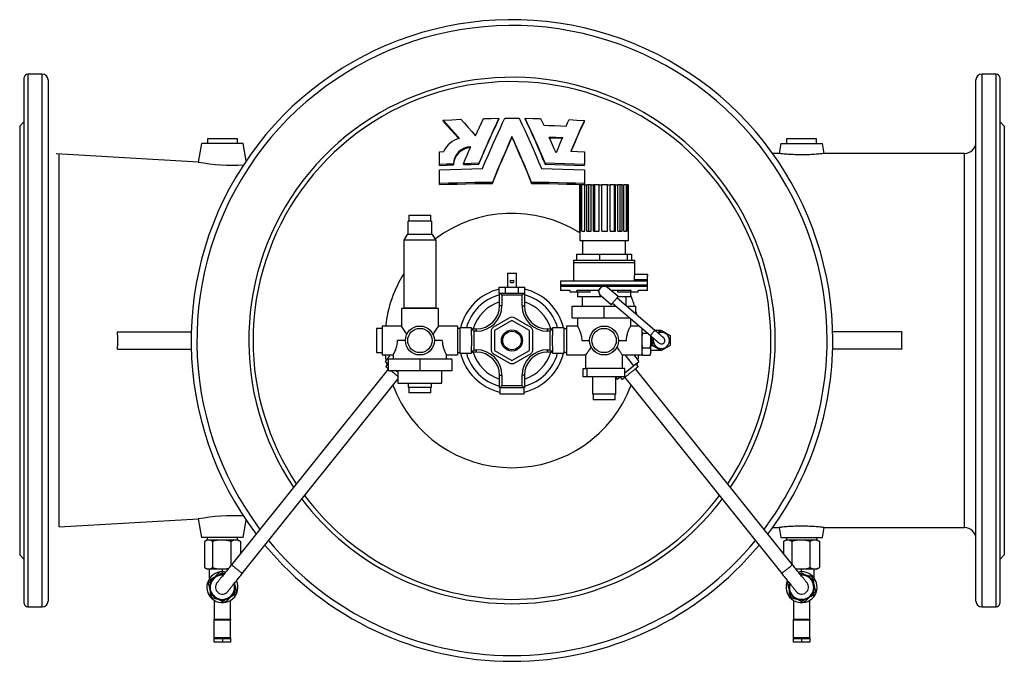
# Model space of a CAD drawing. Extents: x 5 to 1543, y 23 to 1406.
# Tile 1 of 4: x 5 to 855, y 23 to 577. Entities that reach past the tile are written whole.
import ezdxf

# ---------------------------------------------------------------- set-up
doc = ezdxf.new("R2010")
doc.units = 0
doc.layers.get('0').update_dxf_attribs({"linetype": 'CONTINUOUS'})

msp = doc.modelspace()

# ---------------------------------------------------------------- linework, layer by layer
at = {"color": 7, "linetype": 'CONTINUOUS'}
for p, q in [((24.27, 529.77), (11.77, 529.77)), ((847.77, 529.77), (835.27, 529.77)), ((8.77, 72.77), (8.77, 526.77)), ((29.27, 524.77), (29.27, 74.77)), ((830.27, 74.77), (830.27, 524.77)), ((850.77, 526.77), (850.77, 72.77)), ((8.77, 488.77), (4.77, 484.77)), ((4.77, 484.77), (4.77, 299.77)), ((370.25, 489.03), (370.25, 489.93)), ((418.41, 490.78), (418.41, 491.65)), ((441.14, 490.78), (441.14, 491.65)), ((492.27, 488.84), (492.27, 489.74)), ((854.77, 484.77), (850.77, 488.77)), ((854.77, 484.77), (854.77, 299.77)), ((29.27, 470.7), (29.27, 470.69)), ((161.77, 469.77), (158.97, 453.87)), ((197.77, 469.77), (161.77, 469.77)), ((166.77, 473.77), (166.77, 469.77)), ((192.77, 473.77), (166.77, 473.77)), ((192.77, 469.77), (192.77, 473.77)), ((200.37, 455.02), (197.77, 469.77)), ((429.77, 475.05), (429.77, 475.91)), ((661.77, 469.77), (660.28, 461.27)), ((661.77, 469.77), (697.77, 469.77)), ((666.77, 473.77), (666.77, 469.77)), ((692.77, 473.77), (666.77, 473.77)), ((692.77, 469.77), (692.77, 473.77)), ((699.27, 461.27), (697.77, 469.77)), ((159.08, 453.86), (36.31, 460.84)), ((367.27, 462.73), (370.85, 462.91)), ((367.27, 451.66), (367.27, 462.73)), ((492.27, 462.73), (492.27, 451.66)), ((660.28, 461.27), (654.82, 461.27)), ((820.27, 461.27), (699.26, 461.27)), ((367.27, 450.8), (367.27, 451.66)), ((379.18, 451.3), (379.18, 452.16)), ((387.8, 451.59), (387.8, 452.45)), ((401.14, 451.91), (401.14, 452.77)), ((458.41, 451.91), (458.41, 452.77)), ((492.27, 450.8), (492.27, 451.66)), ((367.27, 435.26), (367.27, 447.16)), ((492.27, 447.16), (492.27, 435.26)), ((367.27, 434.39), (367.27, 435.26)), ((412.81, 435.39), (412.81, 436.26)), ((446.74, 435.39), (446.74, 436.26)), ((488.27, 434.17), (488.27, 386.17)), ((488.27, 434.17), (488.34, 434.17)), ((488.34, 394.17), (488.34, 434.17)), ((489.32, 434.17), (488.34, 434.17)), ((489.32, 394.17), (489.32, 434.17)), ((489.32, 434.17), (490.16, 434.17)), ((490.16, 394.17), (490.16, 434.17)), ((492.6, 434.17), (490.16, 434.17)), ((492.27, 434.39), (492.27, 435.26)), ((492.6, 394.17), (492.6, 434.17)), ((492.76, 434.17), (492.6, 434.17)), ((492.76, 394.17), (492.76, 434.17)), ((492.76, 434.17), (494.29, 434.17)), ((494.29, 394.17), (494.29, 434.17)), ((496.07, 434.17), (494.29, 434.17)), ((496.07, 394.17), (496.07, 434.17)), ((498.19, 434.17), (496.07, 434.17)), ((498.19, 394.17), (498.19, 434.17)), ((498.19, 434.17), (500.22, 434.17)), ((500.22, 394.17), (500.22, 434.17)), ((501.14, 434.17), (500.22, 434.17)), ((501.14, 394.17), (501.14, 434.17)), ((504.96, 434.17), (501.14, 434.17)), ((504.96, 394.17), (504.96, 434.17)), ((504.96, 434.17), (507.25, 434.17)), ((507.25, 394.17), (507.25, 434.17)), ((512.18, 434.17), (507.25, 434.17)), ((512.18, 394.17), (512.18, 434.17)), ((512.25, 434.17), (512.18, 434.17)), ((512.25, 394.17), (512.25, 434.17)), ((512.25, 434.17), (514.52, 434.17)), ((514.52, 394.17), (514.52, 434.17)), ((518.14, 434.17), (514.52, 434.17)), ((518.14, 394.17), (518.14, 434.17)), ((519.18, 434.17), (518.14, 434.17)), ((519.18, 394.17), (519.18, 434.17)), ((519.18, 434.17), (521.16, 434.17)), ((521.16, 394.17), (521.16, 434.17)), ((523.03, 434.17), (521.16, 434.17)), ((523.03, 394.17), (523.03, 434.17)), ((524.91, 434.17), (523.03, 434.17)), ((524.91, 394.17), (524.91, 434.17)), ((524.91, 434.17), (526.36, 434.17)), ((526.36, 394.17), (526.36, 434.17)), ((528.76, 434.17), (526.36, 434.17)), ((528.76, 394.17), (528.76, 434.17)), ((528.76, 434.17), (529.51, 434.17)), ((529.51, 394.17), (529.51, 434.17)), ((530.26, 434.17), (529.51, 434.17)), ((530.26, 394.17), (530.26, 434.17)), ((530.26, 434.17), (530.27, 434.17)), ((530.27, 386.17), (530.27, 434.17)), ((340.27, 391.37), (340.27, 402.87)), ((360.27, 402.87), (340.27, 402.87)), ((340.77, 407.87), (340.77, 402.87)), ((340.77, 407.87), (359.77, 407.87)), ((359.77, 402.87), (359.77, 407.87)), ((360.27, 402.87), (360.27, 391.37)), ((339.27, 391.37), (336.27, 386.37)), ((340.27, 391.37), (339.27, 391.37)), ((360.27, 391.37), (340.27, 391.37)), ((361.27, 391.37), (360.27, 391.37)), ((364.27, 386.37), (361.27, 391.37)), ((488.34, 394.17), (489.32, 394.17)), ((490.16, 394.17), (492.76, 394.17)), ((494.29, 394.17), (498.19, 394.17)), ((500.22, 394.17), (504.96, 394.17)), ((507.25, 394.17), (512.25, 394.17)), ((514.52, 394.17), (519.18, 394.17)), ((521.16, 394.17), (524.91, 394.17)), ((526.36, 394.17), (528.76, 394.17)), ((529.51, 394.17), (530.26, 394.17)), ((336.27, 386.37), (336.27, 327.57)), ((364.27, 386.37), (336.27, 386.37)), ((364.27, 327.57), (364.27, 386.37)), ((488.27, 386.17), (530.27, 386.17)), ((490.77, 386.17), (490.77, 374.17)), ((527.77, 374.17), (527.77, 386.17)), ((485.52, 374.17), (485.52, 369.17)), ((485.52, 374.17), (505.42, 374.17)), ((505.42, 374.17), (505.42, 369.17)), ((505.42, 374.17), (529.18, 374.17)), ((529.18, 374.17), (529.18, 369.17)), ((529.18, 374.17), (533.03, 374.17)), ((533.03, 374.17), (533.03, 369.17)), ((482.77, 369.17), (482.77, 367.17)), ((482.77, 369.17), (535.77, 369.17)), ((482.77, 367.17), (482.77, 351.17)), ((535.77, 367.17), (535.77, 369.17)), ((535.77, 356.65), (535.77, 367.17)), ((425.92, 357.77), (425.92, 345.77)), ((425.92, 357.77), (429.77, 357.77)), ((429.77, 357.77), (433.62, 357.77)), ((433.62, 345.77), (433.62, 357.77)), ((428.87, 351.67), (430.68, 351.67)), ((428.87, 349.87), (430.68, 349.87)), ((471.77, 351.17), (471.77, 347.67)), ((471.77, 351.17), (546.5, 351.17)), ((535.39, 351.17), (535.39, 352.17)), ((546.77, 356.67), (535.77, 356.67)), ((546.5, 352.17), (546.5, 351.17)), ((546.77, 347.67), (546.77, 356.67)), ((418.8, 340.77), (418.8, 345.77)), ((418.8, 345.77), (424.29, 345.77)), ((418.8, 340.77), (419.02, 340.77)), ((419.02, 329.77), (419.02, 340.77)), ((419.02, 340.77), (440.52, 340.77)), ((424.29, 340.77), (424.29, 345.77)), ((424.29, 345.77), (435.26, 345.77)), ((435.26, 340.77), (435.26, 345.77)), ((435.26, 345.77), (440.74, 345.77)), ((440.52, 340.77), (440.52, 329.77)), ((440.52, 340.77), (440.74, 340.77)), ((440.74, 340.77), (440.74, 345.77)), ((471.77, 347.67), (471.77, 346.52)), ((471.77, 346.52), (471.77, 343.02)), ((479.99, 343.02), (471.77, 343.02)), ((479.99, 341.52), (479.99, 343.02)), ((485.85, 341.52), (479.99, 341.52)), ((504.21, 343.02), (485.85, 343.02)), ((485.85, 341.52), (485.85, 343.02)), ((497.33, 341.52), (485.85, 341.52)), ((486.27, 341.52), (486.27, 337.52)), ((497.33, 341.52), (497.33, 343.02)), ((505.85, 344.94), (504.16, 342.96)), ((504.16, 342.96), (505.03, 340.51)), ((505.03, 340.51), (505.9, 338.06)), ((507.54, 346.91), (505.85, 344.94)), ((510.09, 346.44), (507.54, 346.91)), ((512.65, 345.97), (510.09, 346.44)), ((521.32, 337.65), (512.2, 345.44)), ((513.11, 344.66), (512.65, 345.97)), ((532.7, 343.02), (515.03, 343.02)), ((521.22, 341.52), (521.22, 343.02)), ((532.7, 341.52), (521.22, 341.52)), ((532.27, 337.52), (532.27, 341.52)), ((532.7, 341.52), (532.7, 343.02)), ((538.56, 341.52), (532.7, 341.52)), ((546.77, 343.02), (538.56, 343.02)), ((538.56, 341.52), (538.56, 343.02)), ((546.77, 346.52), (546.77, 347.67)), ((546.77, 343.02), (546.77, 346.52)), ((507.62, 337.52), (486.27, 337.52)), ((490.27, 337.52), (490.27, 329.27)), ((505.9, 338.06), (507.27, 337.81)), ((506.35, 338.59), (515.48, 330.8)), ((516.45, 331.94), (549.22, 303.98)), ((553.12, 308.54), (520.35, 336.51)), ((532.27, 337.52), (521.21, 337.52)), ((528.27, 329.74), (528.27, 337.52)), ((334.27, 327.27), (334.27, 312.26)), ((366.27, 327.27), (334.27, 327.27)), ((364.27, 327.57), (336.27, 327.57)), ((338.27, 327.57), (338.27, 327.27)), ((362.27, 327.27), (362.27, 327.57)), ((366.27, 312.27), (366.27, 327.27)), ((481.77, 319.27), (481.77, 329.27)), ((481.77, 329.27), (509.27, 329.27)), ((509.27, 319.27), (509.27, 329.27)), ((509.27, 329.27), (519.59, 329.27)), ((528.83, 329.27), (536.77, 329.27)), ((536.77, 322.49), (536.77, 329.27)), ((428.32, 319.71), (413.22, 311)), ((429.77, 317.09), (414.77, 308.43)), ((444.77, 308.43), (429.77, 317.09)), ((446.32, 311), (431.22, 319.71)), ((481.77, 319.27), (509.27, 319.27)), ((486.27, 319.27), (486.27, 312.26)), ((509.27, 319.27), (531.31, 319.27)), ((532.27, 312.25), (532.27, 318.44)), ((89.22, 307.27), (152.88, 307.27)), ((317.77, 310.27), (312.77, 310.27)), ((312.77, 310.27), (312.77, 289.27)), ((334.28, 312.27), (317.77, 312.27)), ((317.77, 312.27), (317.77, 299.77)), ((382.77, 312.27), (366.27, 312.27)), ((382.77, 312.27), (382.77, 299.77)), ((384.77, 310.27), (382.77, 310.27)), ((394.77, 310.77), (384.77, 310.77)), ((384.77, 310.77), (384.77, 288.77)), ((394.77, 310.77), (394.77, 309.77)), ((394.77, 309.77), (399.02, 309.77)), ((394.77, 304.35), (394.77, 309.77)), ((411.77, 308.48), (411.77, 291.05)), ((414.77, 308.43), (414.77, 291.11)), ((444.77, 291.11), (444.77, 308.43)), ((447.77, 291.05), (447.77, 308.48)), ((460.52, 309.77), (464.77, 309.77)), ((474.77, 310.77), (464.77, 310.77)), ((464.77, 309.77), (464.77, 310.77)), ((464.77, 309.77), (464.77, 304.35)), ((474.77, 288.77), (474.77, 310.77)), ((476.77, 309.77), (474.77, 309.77)), ((486.28, 312.27), (476.77, 312.27)), ((476.77, 312.27), (476.77, 287.27)), ((539.51, 312.27), (532.27, 312.27)), ((541.77, 310.33), (541.77, 287.27)), ((542.39, 306.12), (546.71, 306.12)), ((548.51, 312.47), (549.16, 312.47)), ((549.44, 311.67), (549.16, 312.47)), ((549.4, 311.71), (549.16, 312.47)), ((558.27, 308.43), (553.25, 308.43)), ((555.48, 306.52), (558.77, 308.43)), ((558.77, 308.43), (566.27, 304.1)), ((766.24, 307.27), (706.67, 307.27)), ((4.77, 299.77), (4.77, 114.77)), ((317.77, 299.77), (317.77, 287.27)), ((337.77, 299.77), (330.97, 299.77)), ((369.58, 299.77), (362.77, 299.77)), ((382.77, 299.77), (382.77, 287.27)), ((394.77, 304.35), (394.77, 295.18)), ((464.77, 295.18), (464.77, 304.35)), ((489.97, 299.77), (496.77, 299.77)), ((521.77, 299.77), (528.58, 299.77)), ((549.77, 299.77), (549.77, 303.5)), ((549.77, 290.24), (549.77, 299.77)), ((551.27, 295.44), (551.27, 302.22)), ((566.27, 304.1), (566.27, 295.44)), ((854.77, 299.77), (854.77, 114.77)), ((89.22, 292.27), (152.88, 292.27)), ((312.77, 289.27), (317.77, 289.27)), ((382.77, 289.27), (384.77, 289.27)), ((394.77, 289.77), (394.77, 295.18)), ((399.02, 289.77), (394.77, 289.77)), ((394.77, 289.77), (394.77, 288.77)), ((414.77, 291.11), (429.77, 282.45)), ((429.77, 282.45), (444.77, 291.11)), ((464.77, 289.77), (460.52, 289.77)), ((464.77, 295.18), (464.77, 289.77)), ((464.77, 288.77), (464.77, 289.77)), ((474.77, 289.77), (476.77, 289.77)), ((542.39, 293.41), (549.16, 293.41)), ((550.27, 295.44), (549.77, 295.44)), ((558.27, 291.11), (549.77, 291.11)), ((549.77, 288.77), (549.77, 290.24)), ((558.77, 291.11), (551.27, 295.44)), ((566.27, 295.44), (558.77, 291.11)), ((766.24, 292.27), (706.67, 292.27)), ((317.77, 287.27), (327.28, 287.27)), ((324.74, 287.27), (320.19, 281.58)), ((320.19, 281.58), (322.77, 279.51)), ((322.77, 283.67), (322.77, 273.67)), ((350.27, 283.67), (322.77, 283.67)), ((327.27, 287.28), (327.27, 283.67)), ((350.27, 283.67), (350.27, 273.67)), ((377.77, 283.67), (350.27, 283.67)), ((373.27, 283.67), (373.27, 287.27)), ((373.27, 287.27), (382.77, 287.27)), ((377.77, 283.67), (377.77, 273.67)), ((384.77, 288.77), (394.77, 288.77)), ((413.22, 288.54), (428.32, 279.82)), ((431.22, 279.82), (446.32, 288.54)), ((464.77, 288.77), (474.77, 288.77)), ((476.77, 287.27), (493.28, 287.27)), ((493.27, 287.27), (493.27, 275.52)), ((525.27, 275.52), (525.27, 287.27)), ((525.27, 287.27), (541.77, 287.27)), ((527.05, 287.27), (534.63, 277.79)), ((534.63, 277.79), (539.36, 281.58)), ((534.81, 287.27), (539.36, 281.58)), ((541.77, 288.77), (542.39, 287.06)), ((542.39, 287.06), (549.16, 287.06)), ((549.16, 287.06), (549.77, 288.77)), ((322.77, 275.01), (187.59, 106.13)), ((322.63, 279.63), (320.75, 277.29)), ((350.27, 273.67), (322.77, 273.67)), ((330.07, 273.67), (331.27, 272.7)), ((331.27, 273.67), (331.27, 263.02)), ((377.77, 273.67), (350.27, 273.67)), ((369.27, 263.02), (369.27, 273.67)), ((491.32, 268.52), (491.32, 275.52)), ((491.32, 275.52), (494.4, 275.52)), ((494.4, 275.52), (494.4, 268.52)), ((527.23, 275.52), (494.4, 275.52)), ((527.23, 271.87), (534.63, 277.79)), ((527.23, 268.52), (527.23, 275.52)), ((671.96, 106.13), (536.46, 275.41)), ((538.8, 277.29), (536.92, 279.63)), ((196.96, 98.63), (331.27, 266.43)), ((419.02, 258.77), (419.02, 269.77)), ((440.52, 269.77), (440.52, 258.77)), ((494.4, 268.52), (491.32, 268.52)), ((527.23, 268.52), (494.4, 268.52)), ((499.27, 268.52), (499.27, 253.52)), ((519.27, 253.52), (519.27, 268.52)), ((519.27, 267.87), (520.43, 266.43)), ((520.43, 266.43), (523.04, 268.52)), ((522.87, 268.38), (524.75, 266.04)), ((527.09, 267.91), (662.59, 98.63)), ((331.27, 263.02), (369.27, 263.02)), ((340.27, 263.02), (340.27, 259.52)), ((340.27, 259.52), (360.27, 259.52)), ((340.77, 259.52), (340.77, 254.52)), ((359.77, 254.52), (359.77, 259.52)), ((360.27, 259.52), (360.27, 263.02)), ((440.52, 258.77), (419.02, 258.77)), ((419.27, 258.77), (419.27, 253.77)), ((440.27, 253.77), (440.27, 258.77)), ((359.77, 254.52), (340.77, 254.52)), ((419.27, 253.77), (440.27, 253.77)), ((519.27, 253.52), (499.27, 253.52)), ((499.77, 253.52), (499.77, 248.52)), ((504.08, 248.52), (499.77, 248.52)), ((518.77, 248.52), (504.08, 248.52)), ((518.77, 248.52), (518.77, 253.52)), ((38.71, 138.83), (159.08, 145.67)), ((158.97, 145.66), (161.77, 129.77)), ((197.77, 129.77), (200.37, 144.51)), ((654.82, 138.26), (660.28, 138.26)), ((660.28, 138.26), (661.77, 129.77)), ((697.77, 129.77), (699.27, 138.26)), ((699.26, 138.26), (820.27, 138.26)), ((29.27, 128.81), (29.27, 128.85)), ((197.77, 129.77), (161.77, 129.77)), ((166.69, 127.77), (164.57, 126.55)), ((166.68, 129.77), (166.68, 127.77)), ((166.68, 127.77), (192.86, 127.77)), ((192.86, 127.77), (192.86, 129.77)), ((194.98, 126.55), (192.86, 127.77)), ((661.77, 129.77), (697.77, 129.77)), ((666.69, 127.77), (664.57, 126.55)), ((666.68, 129.77), (666.68, 127.77)), ((666.68, 127.77), (692.86, 127.77)), ((692.86, 127.77), (692.86, 129.77)), ((694.98, 126.55), (692.86, 127.77)), ((164.2, 126.32), (164.2, 103.71)), ((171.36, 126.32), (171.36, 103.71)), ((186.93, 126.32), (186.93, 105.31)), ((195.35, 126.32), (194.97, 126.53)), ((195.35, 126.32), (195.35, 115.82)), ((664.2, 126.32), (664.2, 115.82)), ((671.36, 126.32), (671.36, 106.88)), ((686.93, 126.32), (686.93, 103.71)), ((695.35, 126.32), (694.97, 126.53)), ((695.35, 126.32), (695.35, 103.71)), ((4.77, 114.77), (8.77, 110.77)), ((850.77, 110.77), (854.77, 114.77)), ((164.57, 103.49), (166.69, 102.27)), ((184.5, 102.27), (166.69, 102.27)), ((168.77, 94.42), (168.77, 102.27)), ((179.77, 100.17), (179.77, 102.27)), ((690.79, 102.27), (675.05, 102.27)), ((679.77, 100.17), (679.77, 102.27)), ((690.77, 94.42), (690.77, 102.27)), ((692.86, 102.27), (690.79, 102.27)), ((692.86, 102.27), (694.97, 103.49)), ((694.97, 103.49), (695.35, 103.71)), ((172.21, 94.75), (169.07, 92.94)), ((179.77, 99.12), (178.66, 98.48)), ((181.28, 98.25), (179.77, 99.12)), ((679.77, 99.12), (678.66, 98.48)), ((682.91, 97.31), (679.77, 99.12)), ((690.47, 92.94), (689.36, 93.59)), ((169.07, 92.94), (169.07, 91.66)), ((190.42, 89.55), (190.22, 90.21)), ((190.42, 89.55), (190.24, 90.24)), ((190.47, 89.33), (190.47, 90.53)), ((668.57, 91.16), (667.52, 90.12)), ((690.47, 89.33), (690.47, 92.94)), ((169.07, 84.2), (169.07, 80.59)), ((169.07, 80.59), (170.19, 79.94)), ((187.34, 78.78), (190.47, 80.59)), ((190.47, 80.59), (190.47, 81.88)), ((669.07, 84.2), (669.07, 80.59)), ((669.07, 80.59), (670.19, 79.94)), ((687.34, 78.78), (690.47, 80.59)), ((690.47, 80.59), (690.47, 81.88)), ((11.77, 69.77), (24.27, 69.77)), ((172.77, 75.33), (172.77, 59.17)), ((176.64, 76.22), (179.77, 74.41)), ((179.77, 74.41), (180.89, 75.05)), ((186.77, 59.17), (186.77, 75.33)), ((672.77, 75.33), (672.77, 59.17)), ((676.64, 76.22), (679.77, 74.41)), ((679.77, 74.41), (680.89, 75.05)), ((686.77, 59.17), (686.77, 75.33)), ((835.27, 69.77), (847.77, 69.77)), ((172.77, 59.17), (186.77, 59.17)), ((172.77, 58.16), (172.77, 59.17)), ((172.77, 43.38), (172.77, 58.16)), ((186.77, 59.17), (186.77, 58.16)), ((186.77, 43.38), (186.77, 58.16)), ((672.77, 59.17), (686.77, 59.17)), ((672.77, 58.16), (672.77, 59.17)), ((672.77, 43.38), (672.77, 58.16)), ((686.77, 59.17), (686.77, 58.16)), ((686.77, 43.38), (686.77, 58.16)), ((172.77, 42.38), (172.77, 43.38)), ((186.77, 43.38), (186.77, 42.38)), ((672.77, 42.38), (672.77, 43.38)), ((686.77, 43.38), (686.77, 42.38)), ((172.77, 39.38), (172.77, 42.38)), ((172.77, 42.38), (179.77, 42.38)), ((179.77, 39.38), (172.77, 39.38)), ((179.77, 42.38), (186.77, 42.38)), ((186.77, 39.38), (179.77, 39.38)), ((186.77, 42.38), (186.77, 39.38)), ((672.77, 39.38), (672.77, 42.38)), ((672.77, 42.38), (679.77, 42.38)), ((679.77, 39.38), (672.77, 39.38)), ((679.77, 42.38), (686.77, 42.38)), ((686.77, 39.38), (679.77, 39.38)), ((686.77, 42.38), (686.77, 39.38))]:
    msp.add_line(p, q, dxfattribs=at)
at = {"color": 8, "linetype": 'CONTINUOUS'}
for p, q in [((11.77, 529.77), (11.77, 69.77)), ((24.27, 69.77), (24.27, 529.77)), ((835.27, 529.77), (835.27, 69.77)), ((847.77, 69.77), (847.77, 529.77)), ((820.27, 138.26), (820.27, 461.27)), ((482.77, 367.17), (535.77, 367.17)), ((546.5, 352.17), (535.39, 352.17)), ((535.79, 347.67), (471.77, 347.67)), ((507.2, 346.52), (471.77, 346.52)), ((546.77, 346.52), (509.69, 346.52)), ((546.77, 347.67), (535.79, 347.67)), ((421.02, 338.77), (421.02, 329.77)), ((438.52, 338.77), (421.02, 338.77)), ((438.52, 329.77), (438.52, 338.77)), ((421.02, 329.77), (419.02, 329.77)), ((438.52, 329.77), (440.52, 329.77)), ((396.77, 307.77), (396.77, 291.77)), ((399.02, 307.77), (396.77, 307.77)), ((399.02, 307.77), (399.02, 309.77)), ((460.52, 307.77), (460.52, 309.77)), ((462.77, 307.77), (460.52, 307.77)), ((462.77, 291.77), (462.77, 307.77)), ((538.83, 312.84), (538.9, 312.27)), ((555.28, 306.7), (558.27, 308.43)), ((550.27, 295.44), (550.27, 303.08)), ((396.77, 291.77), (399.02, 291.77)), ((399.02, 289.77), (399.02, 291.77)), ((460.52, 291.77), (462.77, 291.77)), ((460.52, 289.77), (460.52, 291.77)), ((558.27, 291.11), (550.69, 295.49)), ((322.77, 275), (322.58, 275.82)), ((536.97, 275.82), (536.78, 275)), ((419.02, 269.77), (421.02, 269.77)), ((421.02, 269.77), (421.02, 260.77)), ((438.52, 260.77), (438.52, 269.77)), ((440.52, 269.77), (438.52, 269.77)), ((421.02, 260.77), (438.52, 260.77)), ((186.77, 58.16), (172.77, 58.16)), ((686.77, 58.16), (672.77, 58.16)), ((172.77, 43.38), (186.77, 43.38)), ((672.77, 43.38), (686.77, 43.38)), ((179.77, 42.38), (179.77, 39.38)), ((679.77, 42.38), (679.77, 39.38))]:
    msp.add_line(p, q, dxfattribs=at)
at = {"color": 7, "linetype": 'CONTINUOUS', "flags": 128}
for points in [[(370.25, 489.93), (377.97, 490.37), (385.72, 490.75)], [(384.46, 474.12), (380.88, 478.22), (377.32, 482.22), (373.77, 486.13), (370.25, 489.93)], [(370.25, 489.03), (373.75, 485.26), (377.28, 481.38), (380.86, 477.37), (383.85, 473.95)], [(385.72, 490.75), (388.82, 487.33), (391.95, 483.82), (395.11, 480.22), (398.28, 476.55)], [(398.28, 476.55), (399.98, 480.34), (401.68, 484.08), (403.38, 487.77), (405.07, 491.42)], [(418.41, 491.65), (416.29, 487.1), (414.16, 482.46), (412.02, 477.74), (409.88, 472.94), (407.69, 467.99), (405.51, 462.98), (403.32, 457.9), (401.14, 452.77)], [(401.14, 451.91), (403.29, 456.96), (405.44, 461.96), (407.59, 466.9), (409.74, 471.77), (411.92, 476.65), (414.09, 481.45), (416.26, 486.16), (418.41, 490.78)], [(404.34, 448.26), (406.72, 453.91), (409.11, 459.5), (411.5, 465.02), (413.89, 470.46), (415.83, 474.83), (417.77, 479.15), (419.71, 483.41), (421.63, 487.59), (423.55, 491.7)], [(405.07, 491.42), (411.73, 491.56), (418.41, 491.65)], [(423.55, 491.7), (429.77, 491.72), (436, 491.7)], [(436, 491.7), (438.35, 486.65), (440.71, 481.5), (443.09, 476.24), (445.47, 470.89), (447.91, 465.35), (450.34, 459.72), (452.78, 454.02), (455.21, 448.26)], [(458.41, 452.77), (456.26, 457.82), (454.11, 462.82), (451.96, 467.76), (449.81, 472.63), (447.63, 477.51), (445.46, 482.31), (443.29, 487.03), (441.14, 491.65)], [(441.14, 491.65), (447.81, 491.56), (454.48, 491.42)], [(441.14, 490.78), (443.26, 486.23), (445.39, 481.6), (447.53, 476.88), (449.67, 472.09), (451.85, 467.14), (454.04, 462.12), (456.23, 457.05), (458.41, 451.91)], [(454.48, 491.42), (455.81, 488.55), (457.14, 485.65)], [(457.14, 485.65), (462, 485.52), (466.85, 485.36), (471.69, 485.17), (476.53, 484.96)], [(476.53, 484.96), (477.79, 487.76), (479.04, 490.5)], [(479.04, 490.5), (485.67, 490.14), (492.27, 489.74)], [(492.27, 489.74), (490.37, 485.61), (488.45, 481.37), (486.51, 477.03), (484.54, 472.54), (482.56, 467.95), (480.56, 463.28)], [(480.93, 463.27), (482.54, 467.04), (484.5, 471.57), (486.45, 476.01), (488.41, 480.39), (490.35, 484.67), (492.27, 488.84)], [(429.77, 475.91), (427.67, 471.21), (425.56, 466.43), (423.45, 461.59), (421.34, 456.68), (419.2, 451.65), (417.06, 446.56), (414.93, 441.43), (412.81, 436.26)], [(412.81, 435.39), (414.9, 440.48), (417, 445.54), (419.1, 450.55), (421.21, 455.51), (423.35, 460.5), (425.5, 465.42), (427.64, 470.28), (429.77, 475.05)], [(446.74, 436.26), (444.65, 441.35), (442.55, 446.4), (440.45, 451.41), (438.34, 456.37), (436.2, 461.36), (434.05, 466.28), (431.91, 471.13), (429.77, 475.91)], [(429.77, 475.05), (431.88, 470.35), (433.99, 465.58), (436.1, 460.73), (438.2, 455.83), (440.35, 450.79), (442.48, 445.7), (444.62, 440.57), (446.74, 435.39)], [(461.75, 475.47), (467.61, 475.29), (473.46, 475.08)], [(467.78, 461.73), (466.27, 465.21), (464.76, 468.66), (463.26, 472.08), (461.75, 475.47)], [(473.1, 474.23), (467.61, 474.43), (462.14, 474.6)], [(473.46, 475.08), (472.05, 471.81), (470.63, 468.5), (469.21, 465.13), (467.78, 461.73)], [(38.71, 138.81), (38.71, 138.81), (38.71, 138.9), (38.71, 139.13), (38.72, 139.54), (38.72, 140.13), (38.73, 140.97), (38.74, 142.02), (38.75, 143.27), (38.75, 144.72), (38.77, 146.37), (38.78, 148.29), (38.79, 150.43), (38.8, 152.77), (38.81, 155.31), (38.82, 158.05), (38.82, 160.67), (38.83, 163.44), (38.84, 166.36), (38.84, 169.43), (38.85, 172.65), (38.85, 176.1), (38.85, 179.71), (38.85, 183.46), (38.85, 187.34), (38.85, 191.35), (38.85, 195.35), (38.85, 199.47), (38.84, 203.69), (38.84, 208.02), (38.83, 212.45), (38.82, 217.11), (38.82, 221.86), (38.81, 226.71), (38.8, 231.64), (38.79, 236.64), (38.78, 241.59), (38.77, 246.6), (38.76, 251.67), (38.75, 256.79), (38.74, 261.95), (38.73, 267.31), (38.73, 272.71), (38.72, 278.14), (38.71, 283.59), (38.71, 289.06), (38.71, 294.62), (38.71, 300.19), (38.71, 305.77), (38.71, 311.34), (38.72, 316.89), (38.72, 322.42), (38.73, 327.72), (38.74, 332.99), (38.74, 338.22), (38.75, 343.41), (38.76, 348.55), (38.77, 353.78), (38.78, 358.95), (38.79, 364.06), (38.8, 369.09), (38.81, 374.03), (38.82, 378.74), (38.83, 383.37), (38.83, 387.91), (38.84, 392.35), (38.84, 396.68), (38.85, 401.03), (38.85, 405.26), (38.85, 409.37), (38.85, 413.35), (38.85, 417.19), (38.85, 420.77), (38.85, 424.22), (38.85, 427.53), (38.84, 430.7), (38.84, 433.73), (38.83, 436.69), (38.82, 439.49), (38.81, 442.13), (38.81, 444.6), (38.8, 446.9), (38.79, 448.98), (38.78, 450.89), (38.77, 452.64), (38.76, 454.22), (38.75, 455.63), (38.74, 456.91), (38.73, 458), (38.72, 458.91), (38.72, 459.63), (38.71, 460.17), (38.71, 460.53), (38.71, 460.73), (38.71, 460.77)], [(387.8, 452.45), (389.38, 456.15), (390.95, 459.82), (392.52, 463.47), (394.1, 467.09)], [(480.56, 463.28), (486.43, 463.02), (492.27, 462.73)], [(699.26, 461.27), (699.27, 461.27), (699.17, 461.26), (698.92, 461.23), (698.54, 461.18), (698.03, 461.12), (697.39, 461.05), (696.61, 460.97), (695.7, 460.87), (694.71, 460.77), (693.61, 460.67), (692.37, 460.57), (691.04, 460.47), (689.68, 460.38), (688.24, 460.29), (686.7, 460.22), (685.1, 460.16), (683.53, 460.11), (681.94, 460.08), (680.28, 460.07), (678.62, 460.07), (677.04, 460.09), (675.47, 460.12), (673.89, 460.18), (672.36, 460.24), (670.91, 460.32), (669.52, 460.4), (668.17, 460.49), (666.9, 460.59), (665.74, 460.69), (664.67, 460.79), (663.68, 460.89), (662.81, 460.98), (662.07, 461.06), (661.45, 461.13), (660.95, 461.19), (660.58, 461.24), (660.41, 461.26), (660.31, 461.27), (660.28, 461.27)], [(379.18, 452.16), (373.22, 451.93), (367.27, 451.66)], [(367.27, 450.8), (373.22, 451.07), (379.18, 451.3)], [(401.14, 452.77), (394.47, 452.63), (387.8, 452.45)], [(387.8, 451.59), (394.47, 451.77), (401.14, 451.91)], [(492.27, 451.66), (483.84, 452.03), (475.39, 452.33), (466.91, 452.58), (458.41, 452.77)], [(458.41, 451.91), (466.89, 451.72), (475.36, 451.48), (483.83, 451.17), (492.27, 450.8)], [(367.27, 447.16), (376.5, 447.54), (385.76, 447.84), (395.04, 448.08), (404.34, 448.26)], [(455.21, 448.26), (464.49, 448.08), (473.76, 447.84), (483.03, 447.54), (492.27, 447.16)], [(412.81, 436.26), (405.21, 436.18), (397.62, 436.07), (390.03, 435.93), (382.43, 435.75), (374.85, 435.53), (367.27, 435.26)], [(367.27, 434.39), (374.83, 434.66), (382.41, 434.88), (389.99, 435.06), (397.59, 435.21), (405.2, 435.32), (412.81, 435.39)], [(492.27, 435.26), (484.72, 435.53), (477.14, 435.75), (469.56, 435.93), (461.96, 436.07), (454.35, 436.18), (446.74, 436.26)], [(446.74, 435.39), (454.34, 435.32), (461.93, 435.21), (469.52, 435.07), (477.11, 434.88), (484.7, 434.66), (492.27, 434.39)], [(535.39, 352.17), (535.4, 352.9), (535.43, 353.64), (535.48, 354.32), (535.54, 354.95), (535.6, 355.5), (535.66, 355.96), (535.72, 356.31), (535.76, 356.55), (535.77, 356.66), (535.77, 356.65)], [(421.02, 338.77), (420.71, 339.08), (420.41, 339.38), (420.12, 339.67), (419.85, 339.94), (419.61, 340.18), (419.41, 340.38), (419.24, 340.55), (419.12, 340.67), (419.05, 340.74), (419.02, 340.77)], [(438.52, 338.77), (438.84, 339.08), (439.14, 339.38), (439.43, 339.67), (439.7, 339.94), (439.94, 340.18), (440.14, 340.38), (440.31, 340.55), (440.43, 340.67), (440.5, 340.74), (440.52, 340.77)], [(515.48, 330.8), (515.49, 330.81), (515.52, 330.85), (515.6, 330.95), (515.72, 331.08), (515.87, 331.26), (516.06, 331.48), (516.28, 331.74), (516.52, 332.03), (516.8, 332.34), (517.09, 332.69), (517.4, 333.05), (517.73, 333.44), (518.06, 333.83), (518.4, 334.23), (518.74, 334.62), (519.08, 335.01), (519.4, 335.4), (519.71, 335.76), (520.01, 336.11), (520.28, 336.43), (520.53, 336.71), (520.75, 336.97), (520.93, 337.19), (521.08, 337.37), (521.2, 337.5), (521.28, 337.6), (521.32, 337.64), (521.32, 337.65)], [(394.77, 309.77), (394.8, 309.74), (394.87, 309.67), (394.99, 309.55), (395.16, 309.38), (395.36, 309.18), (395.6, 308.94), (395.87, 308.67), (396.16, 308.38), (396.46, 308.08), (396.77, 307.77)], [(462.77, 307.77), (463.09, 308.08), (463.39, 308.38), (463.68, 308.67), (463.95, 308.94), (464.19, 309.18), (464.39, 309.38), (464.56, 309.55), (464.68, 309.67), (464.75, 309.74), (464.77, 309.77)], [(486.28, 312.26), (486.28, 312.26), (486.32, 312.19), (486.39, 312.06), (486.49, 311.86), (486.64, 311.59), (486.81, 311.25), (487.01, 310.85), (487.24, 310.39), (487.49, 309.86), (487.75, 309.28), (488.05, 308.59), (488.35, 307.84), (488.65, 307.01), (488.95, 306.13), (489.22, 305.17), (489.47, 304.17), (489.68, 303.08), (489.84, 301.96), (489.94, 300.87), (489.97, 299.77)], [(528.58, 299.77), (528.6, 300.71), (528.67, 301.65), (528.79, 302.61), (528.95, 303.54), (529.13, 304.42), (529.35, 305.26), (529.59, 306.09), (529.85, 306.88), (530.14, 307.67), (530.43, 308.42), (530.73, 309.13), (531.02, 309.78), (531.31, 310.39), (531.57, 310.92), (531.81, 311.39), (532, 311.76), (532.14, 312.01), (532.22, 312.17), (532.27, 312.26), (532.27, 312.25)], [(541.84, 310.27), (541.82, 310.09), (541.77, 309.29)], [(560.72, 302.05), (560.7, 302.07), (560.63, 302.13), (560.51, 302.23), (560.35, 302.37), (560.14, 302.54), (559.89, 302.76), (559.6, 303), (559.27, 303.29), (558.9, 303.6), (558.49, 303.95), (558.06, 304.32), (557.59, 304.72), (557.09, 305.15), (556.57, 305.59), (556.03, 306.06), (555.47, 306.53), (554.89, 307.02), (554.31, 307.52), (553.71, 308.03), (553.12, 308.54)], [(558.71, 308.46), (558.75, 308.44), (558.77, 308.43), (558.77, 308.43)], [(369.58, 299.77), (369.59, 299.05), (369.65, 298.16), (369.74, 297.28), (369.87, 296.39), (370.04, 295.53), (370.23, 294.7), (370.45, 293.9), (370.7, 293.11), (370.95, 292.37), (371.25, 291.57), (371.55, 290.83), (371.85, 290.14), (372.14, 289.51), (372.42, 288.92), (372.67, 288.42), (372.89, 287.99), (373.06, 287.66), (373.18, 287.45), (373.25, 287.32), (373.27, 287.27), (373.27, 287.27)], [(549.22, 303.98), (549.82, 303.47), (550.41, 302.96), (551, 302.46), (551.57, 301.97), (552.13, 301.49), (552.67, 301.03), (553.19, 300.58), (553.69, 300.16), (554.16, 299.76), (554.6, 299.39), (555, 299.04), (555.37, 298.72), (555.71, 298.44), (556, 298.19), (556.25, 297.98), (556.45, 297.8), (556.62, 297.66), (556.73, 297.56), (556.8, 297.5), (556.83, 297.48)], [(549.77, 299.77), (549.68, 302.14), (549.5, 303.73)], [(394.77, 289.77), (394.8, 289.79), (394.87, 289.86), (394.99, 289.98), (395.16, 290.15), (395.36, 290.35), (395.6, 290.59), (395.87, 290.86), (396.16, 291.15), (396.46, 291.45), (396.77, 291.77)], [(462.77, 291.77), (463.09, 291.45), (463.39, 291.15), (463.68, 290.86), (463.95, 290.59), (464.19, 290.35), (464.39, 290.15), (464.56, 289.98), (464.68, 289.86), (464.75, 289.79), (464.77, 289.77)], [(497.96, 294.45), (497.56, 293.65), (497.15, 292.89), (496.68, 292.1), (496.22, 291.36), (495.75, 290.65), (495.31, 290), (494.91, 289.44), (494.54, 288.93), (494.2, 288.47), (493.9, 288.08), (493.7, 287.81), (493.53, 287.59), (493.4, 287.42), (493.31, 287.31), (493.28, 287.27), (493.28, 287.27)], [(525.27, 287.27), (525.27, 287.27), (525.23, 287.32), (525.15, 287.43), (525.02, 287.59), (524.86, 287.8), (524.66, 288.06), (524.43, 288.37), (524.15, 288.75), (523.84, 289.17), (523.49, 289.65), (523.13, 290.16), (522.68, 290.82), (522.22, 291.53), (521.75, 292.3), (521.27, 293.12), (520.59, 294.45)], [(551.27, 295.44), (551.26, 295.44), (551.23, 295.46), (551.19, 295.49)], [(558.77, 291.11), (558.77, 291.1), (558.75, 291.09), (558.71, 291.07)], [(320.75, 277.29), (320.76, 277.28), (320.8, 277.24), (320.9, 277.17), (321.04, 277.06), (321.22, 276.91), (321.45, 276.73), (321.72, 276.51), (322.03, 276.26), (322.37, 275.99), (322.76, 275.68), (322.77, 275.67)], [(325.27, 273.67), (325.66, 273.36), (326.21, 272.91), (326.78, 272.46), (327.35, 272), (327.92, 271.55), (328.49, 271.09), (329.06, 270.63), (329.62, 270.19), (330.17, 269.75), (330.7, 269.32), (331.21, 268.92), (331.27, 268.86)], [(524.75, 266.04), (524.75, 266.04), (524.8, 266.08), (524.89, 266.15), (525.03, 266.26), (525.21, 266.41), (525.44, 266.59), (525.71, 266.81), (526.02, 267.06), (526.37, 267.34), (526.75, 267.64), (527.17, 267.98), (527.62, 268.34), (528.09, 268.72), (528.59, 269.12), (529.12, 269.54), (529.65, 269.97), (530.21, 270.41), (530.77, 270.86), (531.34, 271.32), (531.91, 271.78), (532.49, 272.23), (533.05, 272.69), (533.61, 273.14), (534.16, 273.57), (534.69, 274), (535.2, 274.41), (535.69, 274.8), (536.15, 275.17), (536.59, 275.51), (536.99, 275.84), (537.35, 276.13), (537.68, 276.39), (537.97, 276.62), (538.22, 276.82), (538.43, 276.99), (538.59, 277.12), (538.7, 277.21), (538.77, 277.27), (538.8, 277.29)], [(419.02, 258.77), (419.05, 258.79), (419.12, 258.86), (419.24, 258.98), (419.41, 259.15), (419.61, 259.35), (419.85, 259.59), (420.12, 259.86), (420.41, 260.15), (420.71, 260.45), (421.02, 260.77)], [(440.52, 258.77), (440.5, 258.79), (440.43, 258.86), (440.31, 258.98), (440.14, 259.15), (439.94, 259.35), (439.7, 259.59), (439.43, 259.86), (439.14, 260.15), (438.84, 260.45), (438.52, 260.77)], [(699.26, 138.26), (699.27, 138.26), (699.17, 138.27), (698.92, 138.3), (698.54, 138.35), (698.03, 138.41), (697.39, 138.48), (696.61, 138.56), (695.7, 138.66), (694.71, 138.76), (693.61, 138.86), (692.37, 138.96), (691.04, 139.06), (689.68, 139.15), (688.24, 139.24), (686.7, 139.31), (685.1, 139.38), (683.53, 139.42), (681.94, 139.45), (680.28, 139.47), (678.62, 139.46), (677.04, 139.44), (675.47, 139.41), (673.89, 139.36), (672.36, 139.29), (670.91, 139.22), (669.52, 139.13), (668.17, 139.04), (666.9, 138.94), (665.74, 138.84), (664.67, 138.74), (663.68, 138.64), (662.81, 138.55), (662.07, 138.47), (661.45, 138.4), (660.95, 138.34), (660.58, 138.3), (660.41, 138.27), (660.31, 138.26), (660.28, 138.26)], [(187.59, 106.13), (186.89, 105.25), (186.19, 104.38), (185.5, 103.51), (184.81, 102.65), (184.13, 101.81), (183.46, 100.97), (182.81, 100.15), (182.17, 99.35), (181.54, 98.58), (180.94, 97.82), (180.36, 97.09), (179.8, 96.39), (179.26, 95.72), (178.75, 95.09), (178.27, 94.49), (177.82, 93.92), (177.4, 93.4), (177.01, 92.91), (176.65, 92.46), (176.33, 92.06), (176.04, 91.7), (175.79, 91.39), (175.58, 91.13), (175.4, 90.91), (175.27, 90.74), (175.17, 90.61), (175.11, 90.54), (175.09, 90.52)], [(684.46, 90.52), (684.44, 90.54), (684.38, 90.61), (684.28, 90.74), (684.15, 90.91), (683.97, 91.13), (683.76, 91.39), (683.51, 91.7), (683.22, 92.06), (682.9, 92.46), (682.54, 92.91), (682.15, 93.4), (681.73, 93.92), (681.28, 94.49), (680.8, 95.09), (680.29, 95.72), (679.75, 96.39), (679.19, 97.09), (678.61, 97.82), (678.01, 98.58), (677.38, 99.35), (676.74, 100.15), (676.09, 100.97), (675.42, 101.81), (674.74, 102.65), (674.05, 103.51), (673.36, 104.38), (672.66, 105.25), (671.96, 106.13)], [(172.04, 94.59), (170.91, 93.47), (169.78, 92.36), (168.65, 91.24), (167.52, 90.12)], [(176.56, 99.05), (175.44, 97.95), (174.32, 96.84), (173.18, 95.72), (172.04, 94.59)], [(180.96, 97.85), (180.39, 98), (178.1, 98.63), (176.56, 99.05)], [(184.46, 83.02), (184.48, 83.04), (184.54, 83.11), (184.64, 83.24), (184.77, 83.41), (184.95, 83.63), (185.16, 83.89), (185.41, 84.2), (185.7, 84.56), (186.02, 84.96), (186.37, 85.41), (186.76, 85.9), (187.19, 86.42), (187.64, 86.99), (188.12, 87.59), (188.63, 88.23), (189.16, 88.9), (189.72, 89.59), (190.31, 90.32), (190.91, 91.08), (191.53, 91.86), (192.17, 92.65), (192.83, 93.47), (193.5, 94.31), (194.18, 95.16), (194.86, 96.01), (195.56, 96.88), (196.26, 97.75), (196.96, 98.63)], [(662.59, 98.63), (663.29, 97.75), (663.99, 96.88), (664.69, 96.01), (665.37, 95.16), (666.05, 94.31), (666.72, 93.47), (667.37, 92.65), (668.01, 91.86), (668.64, 91.08), (669.24, 90.32), (669.82, 89.59), (670.38, 88.9), (670.92, 88.23), (671.43, 87.59), (671.91, 86.99), (672.36, 86.42), (672.79, 85.9), (673.17, 85.41), (673.53, 84.96), (673.85, 84.56), (674.14, 84.2), (674.39, 83.89), (674.6, 83.63), (674.78, 83.41), (674.91, 83.24), (675.01, 83.11), (675.07, 83.04), (675.09, 83.02)], [(682.68, 97.37), (680.39, 98), (678.1, 98.63), (677.92, 98.68)], [(688.81, 95.69), (688.64, 95.74), (687.17, 96.14), (685.69, 96.55), (684.19, 96.96), (682.68, 97.37)], [(690.42, 89.55), (690.01, 91.09), (689.61, 92.62), (689.21, 94.16), (688.81, 95.69)], [(167.52, 90.12), (167.92, 88.61), (168.32, 87.08), (168.73, 85.53), (169.13, 83.98)], [(192.02, 83.41), (191.63, 84.93), (191.23, 86.45), (190.82, 88), (190.42, 89.55)], [(667.52, 90.12), (667.92, 88.61), (668.32, 87.08), (668.73, 85.53), (669.13, 83.98)], [(692.02, 83.41), (691.63, 84.93), (691.23, 86.45), (690.82, 88), (690.42, 89.55)], [(169.13, 83.98), (169.54, 82.44), (169.94, 80.91), (170.34, 79.37), (170.74, 77.84)], [(170.74, 77.84), (172.28, 77.42), (174.56, 76.79), (176.87, 76.16)], [(182.99, 74.48), (184.11, 75.58), (185.23, 76.69), (186.37, 77.82), (187.51, 78.94)], [(187.51, 78.94), (188.64, 80.06), (189.77, 81.17), (190.9, 82.29), (192.02, 83.41)], [(669.13, 83.98), (669.54, 82.44), (669.94, 80.91), (670.34, 79.37), (670.74, 77.84)], [(670.74, 77.84), (672.28, 77.42), (674.56, 76.79), (676.87, 76.16)], [(682.99, 74.48), (684.11, 75.58), (685.23, 76.69), (686.37, 77.82), (687.51, 78.94)], [(687.51, 78.94), (688.64, 80.06), (689.77, 81.17), (690.9, 82.29), (692.02, 83.41)], [(176.87, 76.16), (178.36, 75.75), (179.85, 75.34), (181.34, 74.93), (182.83, 74.52), (182.99, 74.48)], [(676.87, 76.16), (678.36, 75.75), (679.85, 75.34), (681.34, 74.93), (682.83, 74.52), (682.99, 74.48)]]:
    msp.add_lwpolyline(points, dxfattribs=at)
at = {"color": 8, "linetype": 'CONTINUOUS', "flags": 128}
for points in [[(536.77, 324.57), (537.21, 322.6), (537.34, 322.01)], [(549.22, 303.98), (549.24, 304), (549.3, 304.07), (549.4, 304.18), (549.53, 304.34), (549.7, 304.53), (549.89, 304.76), (550.12, 305.02), (550.36, 305.31), (550.62, 305.62), (550.89, 305.93), (551.17, 306.26), (551.45, 306.58), (551.72, 306.9), (551.98, 307.21), (552.22, 307.49), (552.44, 307.75), (552.64, 307.98), (552.81, 308.18), (552.94, 308.33), (553.04, 308.45), (553.1, 308.52), (553.12, 308.54), (553.12, 308.54)], [(321.24, 282.9), (320.88, 285.43), (320.65, 287.27)], [(538.9, 287.27), (538.67, 285.43), (538.31, 282.9)], [(321.96, 278.79), (321.78, 279.75), (321.66, 280.4)], [(537.89, 280.4), (537.77, 279.75), (537.59, 278.79)], [(187.59, 106.13), (187.59, 106.12), (187.64, 106.09), (187.73, 106.01), (187.87, 105.9), (188.05, 105.76), (188.28, 105.58), (188.54, 105.37), (188.84, 105.13), (189.17, 104.86), (189.54, 104.57), (189.93, 104.25), (190.35, 103.92), (190.78, 103.57), (191.23, 103.21), (191.69, 102.85), (192.16, 102.47), (192.62, 102.1), (193.09, 101.73), (193.54, 101.36), (193.98, 101.01), (194.41, 100.67), (194.81, 100.35), (195.19, 100.04), (195.54, 99.76), (195.86, 99.51), (196.14, 99.28), (196.39, 99.09), (196.59, 98.92), (196.75, 98.8), (196.86, 98.7), (196.93, 98.65), (196.96, 98.63), (196.96, 98.63)], [(662.59, 98.63), (662.6, 98.63), (662.64, 98.67), (662.74, 98.75), (662.87, 98.86), (663.06, 99), (663.28, 99.18), (663.54, 99.39), (663.84, 99.63), (664.18, 99.9), (664.54, 100.19), (664.93, 100.5), (665.35, 100.84), (665.78, 101.19), (666.23, 101.55), (666.69, 101.91), (667.16, 102.29), (667.63, 102.66), (668.09, 103.03), (668.54, 103.4), (668.99, 103.75), (669.41, 104.09), (669.82, 104.41), (670.2, 104.72), (670.55, 105), (670.86, 105.25), (671.15, 105.48), (671.39, 105.67), (671.59, 105.83), (671.75, 105.96), (671.87, 106.05), (671.94, 106.11), (671.96, 106.13), (671.96, 106.13)]]:
    msp.add_lwpolyline(points, dxfattribs=at)
at = {"color": 7, "linetype": 'CONTINUOUS'}
for centre, radius in [((350.27, 299.77), 12.5), ((350.27, 299.77), 10.5), ((429.77, 299.77), 9.11), ((429.77, 299.77), 8), ((509.27, 299.77), 12.5), ((509.27, 299.77), 10.5)]:
    msp.add_circle(centre, radius, dxfattribs=at)
for centre, radius, start, end in [((429.77, 299.77), 277, 0, 217.09932), ((11.77, 526.77), 3, 90, 180), ((24.27, 524.77), 5, 0, 90), ((835.27, 524.77), 5, 90, 180), ((847.77, 526.77), 3, 0, 90), ((388.53, 455.3), 19.25, 102.18024, 156.69896), ((820.27, 471.27), 10, 270, 0), ((394.62, 451.66), 15.45, 91.91173, 178.12532), ((394.61, 450.78), 15.44, 93.3578, 178.04696), ((189.32, 617.15), 166.07, 259.47543, 272.97208), ((428.87, 350.77), 0.9, 90.12732, 269.87268), ((430.67, 350.77), 0.9, 270.12732, 89.87268), ((584.31, 352.15), 37.81, 173.15857, 179.97169), ((509.27, 342.02), 4.5, 49.51804, 229.51811), ((429.77, 299.77), 35, 107.88713, 163.39845), ((429.77, 299.77), 35, 16.60155, 72.11287), ((399.02, 329.77), 20, 270, 0), ((460.52, 329.77), 20, 180, 270), ((429.77, 299.77), 20, 85.84193, 94.15807), ((-59.66, 299.77), 149.08, 357.11626, 2.88374), ((299.37, 284.38), 44.68, 27.60529, 38.61393), ((400.02, 285.13), 43.3, 141.20194, 152.57016), ((429.77, 299.77), 20, 145.84193, 154.15807), ((429.77, 299.77), 20, 25.84193, 34.15807), ((551.01, 309.44), 9.23, 180.94603, 201.1279), ((577.29, 299.51), 35.51, 169.27572, 179.58397), ((558.77, 299.77), 7, 0, 114.14114), ((558.29, 310.76), 2.33, 269.52037, 280.26926), ((901.59, 299.77), 135.56, 176.82837, 183.17163), ((302.9, 301.26), 28.11, 330.15819, 356.94456), ((578.01, 300.09), 36.24, 180.51928, 190.62103), ((514.05, 300.04), 35.73, 349.30632, 359.55337), ((558.77, 299.77), 7, 164.895, 0), ((558.77, 299.77), 3, 229.51807, 49.51807), ((429.77, 299.77), 277, 322.90068, 0), ((429.77, 299.77), 35, 196.60155, 252.11287), ((399.02, 269.77), 20, 0, 90), ((429.77, 299.77), 20, 205.84193, 214.15807), ((460.52, 269.77), 20, 90, 180), ((429.77, 299.77), 35, 287.88713, 343.39845), ((429.77, 299.77), 20, 325.84193, 334.15807), ((551.01, 290.09), 9.24, 158.87822, 179.04785), ((551.01, 290.39), 9.23, 180.94603, 201.1279), ((540.54, 290.09), 9.23, 0.94603, 21.1279), ((540.54, 290.39), 9.24, 338.87821, 359.04785), ((550.28, 297.08), 1.64, 269.83213, 284.33617), ((550.94, 294.81), 0.723, 69.7616, 110.2384), ((558.29, 288.77), 2.33, 79.73074, 90.47963), ((429.77, 299.77), 20, 265.84193, 274.15807), ((189.32, -17.62), 166.08, 87.03462, 100.52452), ((820.27, 128.26), 10, 0, 90), ((179.14, 101.35), 26.16, 72.68447, 107.31553), ((679.14, 101.35), 26.16, 72.68444, 107.31556), ((167.78, 121.44), 6.05, 53.77582, 126.22418), ((191.14, 119.32), 8.17, 58.99007, 121.00993), ((429.77, 299.77), 277, 219.64644, 320.35356), ((667.78, 121.44), 6.05, 53.77599, 126.22401), ((691.14, 119.32), 8.17, 58.99017, 121.00983), ((167.78, 108.59), 6.05, 233.77585, 306.22415), ((179.07, 128.12), 25.6, 252.45959, 284.11641), ((679.28, 127.21), 24.71, 258.82196, 288.02535), ((691.14, 110.74), 8.19, 239.09604, 300.90396), ((179.77, 86.77), 13.4, 90, 24.72366), ((179.77, 86.77), 11, 134.66581, 194.66581), ((179.77, 86.77), 10.5, 86.1737, 16.47389), ((179.77, 86.77), 11, 84.37952, 134.66581), ((179.77, 86.77), 13.4, 77.92393, 90), ((679.77, 86.77), 13.4, 155.27634, 90), ((679.77, 86.77), 10.5, 163.52611, 74.66581), ((679.77, 86.77), 13.4, 90, 102.07607), ((679.77, 86.77), 11, 74.66581, 95.62048), ((679.77, 86.77), 10.5, 74.66581, 93.8263), ((679.77, 86.77), 11, 14.66581, 74.66581), ((179.77, 86.77), 6, 141.32379, 321.32379), ((179.77, 86.77), 11, 314.66581, 14.66581), ((679.77, 86.77), 11, 161.73194, 194.66581), ((679.77, 86.77), 6, 218.67621, 38.67621), ((679.77, 86.77), 11, 314.66581, 14.66581), ((179.77, 86.77), 11, 194.66581, 254.66581), ((179.77, 86.77), 11, 254.66581, 314.66581), ((679.77, 86.77), 11, 194.66581, 254.66581), ((679.77, 86.77), 11, 254.66581, 314.66581), ((11.77, 72.77), 3, 180, 270), ((24.27, 74.77), 5, 270, 0), ((835.27, 74.77), 5, 180, 270), ((847.77, 72.77), 3, 270, 0)]:
    msp.add_arc(centre, radius, start, end, dxfattribs=at)
at = {"color": 8, "linetype": 'CONTINUOUS'}
for centre, radius, start, end in [((429.77, 299.77), 272, 0, 216.83217), ((429.77, 299.77), 227.26, 0, 213.8962), ((429.77, 299.77), 223.53, 326.40427, 180), ((429.77, 299.77), 109.84, 57.81825, 127.03161), ((429.77, 299.77), 109.84, 148.34902, 173.4653), ((429.77, 299.77), 45.78, 103.86338, 166.0975), ((429.77, 299.77), 45.78, 13.9025, 76.13662), ((429.77, 299.77), 40.9, 105.23979, 164.39688), ((429.77, 299.77), 40.9, 15.60312, 74.76021), ((429.77, 299.77), 109.84, 15.57976, 21.06076), ((399.02, 329.77), 22, 270, 0), ((460.52, 329.77), 22, 180, 270), ((429.77, 299.77), 223.53, 180, 213.59573), ((429.77, 299.77), 227.26, 326.1038, 0), ((429.77, 299.77), 272, 323.16783, 0), ((399.02, 269.77), 22, 0, 90), ((460.52, 269.77), 22, 90, 180), ((429.77, 299.77), 45.78, 193.9025, 256.74125), ((429.77, 299.77), 40.9, 195.60312, 254.76021), ((429.77, 299.77), 45.78, 283.25875, 346.0975), ((429.77, 299.77), 40.9, 285.23979, 344.39688), ((429.77, 299.77), 109.84, 200.6309, 339.3691), ((429.77, 299.77), 227.26, 217.04161, 322.95839), ((429.77, 299.77), 223.53, 216.79801, 323.20199), ((429.77, 299.77), 272, 219.42868, 320.57132)]:
    msp.add_arc(centre, radius, start, end, dxfattribs=at)

doc.saveas('drawing.dxf')
